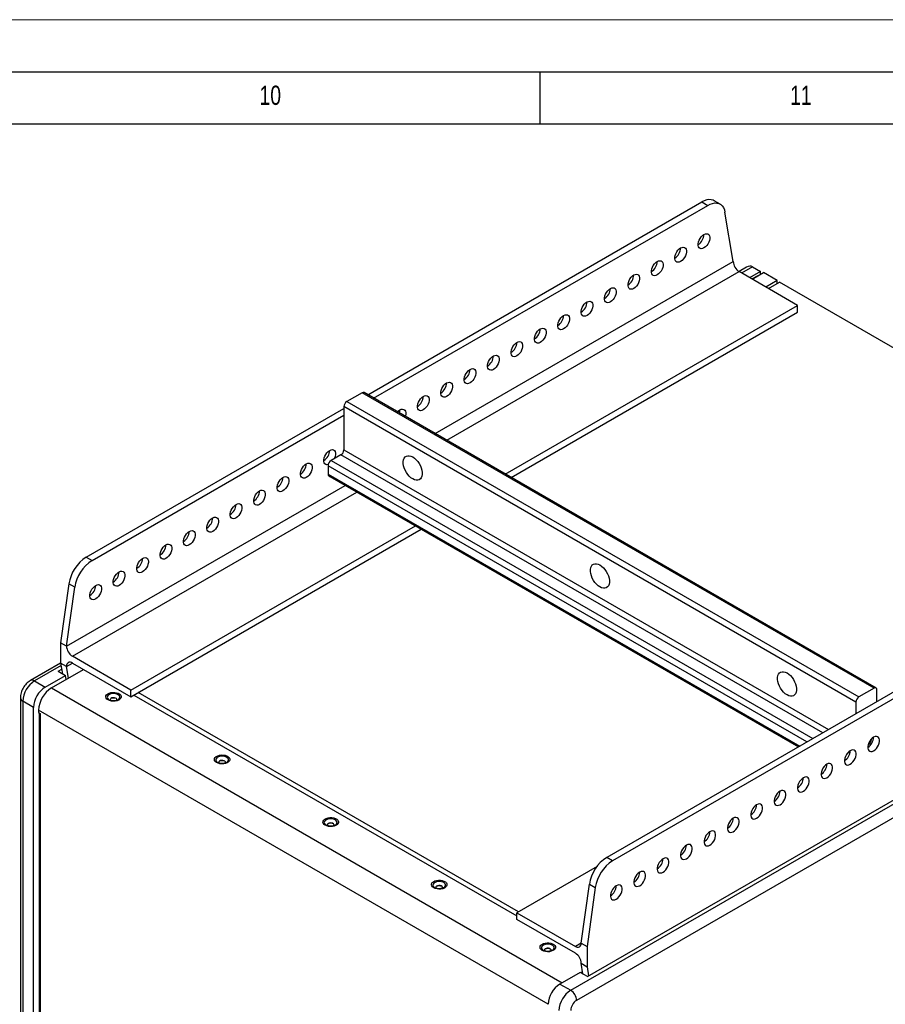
# Model space of a CAD drawing. Header units: millimetres. Extents: x 0 to 594, y 0 to 420.
# Tile 12 of 13: x 452 to 535, y 325 to 420. Entities that reach past the tile are written whole.
import ezdxf

# ---------------------------------------------------------------- set-up
doc = ezdxf.new("R2010")
doc.units = ezdxf.units.MM
doc.layers.add('FORMAT', color=7, linetype='Continuous')
doc.styles.add('SLDTEXTSTYLE0', font='TXT', dxfattribs={"width": 0.75})

msp = doc.modelspace()

# ---------------------------------------------------------------- linework, layer by layer
at = {"color": 7, "linetype": 'Continuous', "lineweight": 18}
msp.add_line((0, 420.0001), (594, 420.0001), dxfattribs=at)
at = {"color": 7, "linetype": 'Continuous', "lineweight": 25}
for p, q in [((485.4684, 383.9869), (517.5293, 402.4952)), ((486.0297, 383.6629), (518.0906, 402.1712)), ((517.5293, 402.4952), (518.0906, 402.1712)), ((519.2811, 402.2891), (518.7198, 402.6131)), ((520.5426, 396.7814), (519.7488, 401.5217)), ((521.8295, 396.2214), (521.1097, 395.8059)), ((522.3907, 396.277), (523.1607, 395.8324)), ((526.7165, 392.5691), (521.1038, 395.8092)), ((523.1607, 395.8324), (522.1122, 395.2271)), ((522.3322, 395.1001), (522.9407, 395.4514)), ((522.3501, 395.0897), (523.4436, 395.721)), ((522.9407, 395.4514), (522.9586, 395.441)), ((523.1607, 395.5577), (523.1607, 395.8324)), ((524.7717, 394.9543), (523.4436, 395.721)), ((524.7717, 394.9543), (523.6783, 394.323)), ((523.9217, 394.1825), (524.9703, 394.7878)), ((524.7717, 394.6732), (524.7717, 394.9543)), ((564.5269, 371.9522), (524.9703, 394.7878)), ((498.6592, 376.372), (526.7165, 392.5691)), ((526.7165, 391.921), (526.7165, 392.5691)), ((499.2206, 376.0479), (526.7165, 391.921)), ((484.9165, 384.1713), (483.4572, 383.3289)), ((534.0564, 355.8034), (484.9165, 384.1713)), ((534.2549, 355.8231), (485.1149, 384.191)), ((483.4572, 383.3289), (532.5971, 354.961)), ((458.449, 368.3889), (483.1766, 382.6638)), ((459.0103, 368.0649), (483.1766, 382.0158)), ((532.3165, 354.4749), (483.1766, 382.8428)), ((483.1766, 382.8428), (483.1766, 378.6948)), ((482.8959, 378.2087), (481.9418, 377.6579)), ((481.6611, 377.1718), (481.6611, 376.372)), ((481.7366, 376.1945), (481.8169, 376.1449)), ((481.8169, 376.1449), (526.8032, 350.1748)), ((567.4828, 373.6586), (508.4025, 339.5523)), ((568.0441, 373.3346), (508.9638, 339.2283)), ((462.7322, 355.6317), (490.0414, 371.397)), ((462.7322, 354.9836), (490.6027, 371.0729)), ((458.449, 368.3889), (459.0103, 368.0649)), ((504.9432, 326.7991), (573.8431, 366.5742)), ((456.7908, 365.8249), (455.997, 360.168)), ((456.5583, 359.844), (457.3521, 365.5009)), ((457.3521, 365.5009), (456.7908, 365.8249)), ((573.8431, 365.278), (505.5044, 325.827)), ((506.556, 328.1112), (570.7294, 365.1577)), ((455.997, 360.168), (455.997, 358.2236)), ((456.5583, 359.844), (455.997, 360.168)), ((462.7322, 355.6317), (457.1195, 358.8719)), ((455.998, 358.2177), (453.0939, 356.5412)), ((455.1095, 355.8305), (458.1873, 357.6073)), ((455.7636, 357.433), (456.0971, 357.6255)), ((455.7636, 357.433), (456.4641, 357.0286)), ((456.5583, 357.8996), (455.997, 358.2236)), ((455.997, 358.2236), (456.1685, 357.1992)), ((456.7465, 356.7756), (456.5583, 357.8996)), ((457.1195, 358.2237), (462.7322, 354.9836)), ((453.4908, 356.5019), (454.5213, 355.907)), ((454.5213, 355.907), (456.4641, 357.0286)), ((456.5276, 356.6492), (456.4641, 357.0286)), ((462.7322, 354.9836), (462.7322, 355.6317)), ((534.0564, 355.8034), (532.5971, 354.961)), ((534.3371, 354.524), (534.3371, 355.6414)), ((452.1358, 354.8817), (452.1358, 278.4024)), ((463.022, 355.1509), (499.7766, 333.9329)), ((499.9263, 334.3338), (463.4441, 355.3946)), ((453.3987, 353.9628), (452.3682, 354.5576)), ((452.3682, 354.5576), (452.3682, 278.0784)), ((453.3987, 277.4835), (453.3987, 353.9628)), ((453.8814, 353.7035), (453.8814, 353.4702)), ((532.3165, 354.4749), (532.3165, 353.3576)), ((453.8814, 353.4702), (454.0386, 353.3794)), ((453.9502, 353.4304), (453.9502, 278.2418)), ((454.0386, 353.3794), (454.0386, 278.1187)), ((531.76, 349.6815), (531.4505, 349.5029)), ((508.9638, 339.2283), (508.4025, 339.5523)), ((507.4702, 338.6889), (499.7766, 334.2474)), ((505.9505, 331.3314), (506.7443, 336.9883)), ((507.3056, 336.6643), (506.5117, 331.0074)), ((506.7443, 336.9883), (507.3056, 336.6643)), ((499.7766, 333.5993), (499.7766, 334.2474)), ((499.7766, 334.2474), (505.3892, 331.0073)), ((505.3892, 330.3592), (499.7766, 333.5993)), ((505.9505, 331.3314), (506.5117, 331.0074)), ((506.5117, 331.0074), (506.5117, 329.063)), ((505.9505, 329.387), (506.5117, 329.063)), ((506.1222, 328.3616), (505.9505, 329.387)), ((506.5117, 329.063), (506.661, 328.1718)), ((505.8555, 328.5156), (503.9127, 327.394)), ((506.556, 328.1112), (505.8555, 328.5156)), ((506.0892, 328.5584), (505.9352, 328.4695)), ((506.1078, 328.4473), (506.0408, 328.4086)), ((503.9127, 327.394), (504.9432, 326.7991))]:
    msp.add_line(p, q, dxfattribs=at)
at = {"color": 8, "linetype": 'Continuous', "lineweight": 25}
for p, q in [((491.9239, 380.2602), (520.5426, 396.7814)), ((522.3907, 396.277), (521.3421, 395.6717)), ((493.0466, 379.6121), (521.1038, 395.8092)), ((529.1303, 351.5182), (482.8959, 378.2087)), ((483.1766, 378.6948), (529.6916, 351.8422)), ((481.9418, 377.6579), (528.1761, 350.9674)), ((527.6148, 350.6433), (481.6611, 377.1718)), ((481.6611, 376.372), (526.9221, 350.2434)), ((526.8061, 350.1764), (481.7366, 376.1945)), ((456.5583, 359.844), (483.3061, 375.2852)), ((457.1195, 358.8719), (484.4287, 374.6371)), ((456.039, 357.973), (453.4908, 356.5019)), ((456.5583, 357.8996), (457.1196, 358.2237)), ((455.1095, 355.8305), (504.1405, 327.5255)), ((502.7903, 325.469), (453.8814, 353.7035)), ((505.9505, 331.3313), (505.3892, 331.0073))]:
    msp.add_line(p, q, dxfattribs=at)
at = {"color": 7, "linetype": 'Continuous', "lineweight": 25, "flags": 128}
for points in [[(518.7198, 402.6131), (518.6116, 402.6651), (518.4216, 402.7149), (518.2142, 402.7225), (517.9934, 402.6878), (517.7636, 402.6116), (517.5293, 402.4952)], [(518.0906, 402.1712), (518.3249, 402.2876), (518.5547, 402.3638), (518.7754, 402.3985), (518.9828, 402.3908), (519.1729, 402.3411), (519.3419, 402.2502), (519.4865, 402.12), (519.6039, 401.9528), (519.6919, 401.7521), (519.7488, 401.5217)], [(517.7362, 398.0779), (517.6019, 398.0192), (517.4754, 398.0015), (517.3641, 398.026), (517.2743, 398.0912), (517.2115, 398.1932), (517.1791, 398.3262), (517.1791, 398.4825), (517.2115, 398.6529), (517.2743, 398.8275), (517.3641, 398.9963), (517.4754, 399.1493), (517.6019, 399.2778), (517.7362, 399.3741), (517.8706, 399.4328), (517.9971, 399.4505), (518.1084, 399.426), (518.1982, 399.3608), (518.261, 399.2588), (518.2934, 399.1258), (518.2934, 398.9695), (518.261, 398.7991), (518.1982, 398.6245), (518.1084, 398.4557), (517.9971, 398.3027), (517.8706, 398.1743), (517.7362, 398.0779)], [(515.4912, 396.7818), (515.3569, 396.7231), (515.2303, 396.7055), (515.119, 396.73), (515.0293, 396.7951), (514.9664, 396.8972), (514.934, 397.0302), (514.934, 397.1864), (514.9664, 397.3568), (515.0293, 397.5315), (515.119, 397.7002), (515.2303, 397.8533), (515.3569, 397.9817), (515.4912, 398.0781), (515.6255, 398.1368), (515.752, 398.1544), (515.8634, 398.13), (515.9531, 398.0648), (516.016, 397.9627), (516.0484, 397.8297), (516.0484, 397.6735), (516.016, 397.5031), (515.9531, 397.3284), (515.8634, 397.1597), (515.752, 397.0066), (515.6255, 396.8782), (515.4912, 396.7818)], [(513.2461, 395.4858), (513.1118, 395.4271), (512.9853, 395.4094), (512.8739, 395.4339), (512.7842, 395.4991), (512.7213, 395.6011), (512.6889, 395.7341), (512.6889, 395.8904), (512.7213, 396.0608), (512.7842, 396.2354), (512.8739, 396.4042), (512.9853, 396.5572), (513.1118, 396.6857), (513.2461, 396.782), (513.3804, 396.8408), (513.507, 396.8584), (513.6183, 396.8339), (513.708, 396.7688), (513.7709, 396.6667), (513.8033, 396.5337), (513.8033, 396.3774), (513.7709, 396.207), (513.708, 396.0324), (513.6183, 395.8636), (513.507, 395.7106), (513.3804, 395.5822), (513.2461, 395.4858)], [(511.0011, 394.1897), (510.8667, 394.131), (510.7402, 394.1134), (510.6289, 394.1379), (510.5391, 394.203), (510.4763, 394.3051), (510.4439, 394.4381), (510.4439, 394.5943), (510.4763, 394.7647), (510.5391, 394.9394), (510.6289, 395.1081), (510.7402, 395.2612), (510.8667, 395.3896), (511.0011, 395.486), (511.1354, 395.5447), (511.2619, 395.5623), (511.3732, 395.5379), (511.463, 395.4727), (511.5258, 395.3707), (511.5582, 395.2376), (511.5582, 395.0814), (511.5258, 394.911), (511.463, 394.7363), (511.3732, 394.5676), (511.2619, 394.4146), (511.1354, 394.2861), (511.0011, 394.1897)], [(508.756, 392.8937), (508.6217, 392.835), (508.4952, 392.8174), (508.3838, 392.8418), (508.2941, 392.907), (508.2312, 393.009), (508.1988, 393.142), (508.1988, 393.2983), (508.2312, 393.4687), (508.2941, 393.6433), (508.3838, 393.8121), (508.4952, 393.9651), (508.6217, 394.0936), (508.756, 394.1899), (508.8903, 394.2487), (509.0168, 394.2663), (509.1282, 394.2418), (509.2179, 394.1767), (509.2808, 394.0746), (509.3132, 393.9416), (509.3132, 393.7853), (509.2808, 393.6149), (509.2179, 393.4403), (509.1282, 393.2715), (509.0168, 393.1185), (508.8903, 392.9901), (508.756, 392.8937)], [(506.5109, 391.5976), (506.3766, 391.5389), (506.2501, 391.5213), (506.1387, 391.5458), (506.049, 391.6109), (505.9861, 391.713), (505.9538, 391.846), (505.9538, 392.0022), (505.9861, 392.1726), (506.049, 392.3473), (506.1387, 392.516), (506.2501, 392.6691), (506.3766, 392.7975), (506.5109, 392.8939), (506.6452, 392.9526), (506.7718, 392.9702), (506.8831, 392.9458), (506.9728, 392.8806), (507.0357, 392.7786), (507.0681, 392.6455), (507.0681, 392.4893), (507.0357, 392.3189), (506.9728, 392.1442), (506.8831, 391.9755), (506.7718, 391.8225), (506.6452, 391.694), (506.5109, 391.5976)], [(504.2659, 390.3016), (504.1315, 390.2429), (504.005, 390.2253), (503.8937, 390.2497), (503.8039, 390.3149), (503.7411, 390.4169), (503.7087, 390.55), (503.7087, 390.7062), (503.7411, 390.8766), (503.8039, 391.0512), (503.8937, 391.22), (504.005, 391.373), (504.1315, 391.5015), (504.2659, 391.5979), (504.4002, 391.6566), (504.5267, 391.6742), (504.638, 391.6497), (504.7278, 391.5846), (504.7907, 391.4825), (504.823, 391.3495), (504.823, 391.1933), (504.7907, 391.0229), (504.7278, 390.8482), (504.638, 390.6795), (504.5267, 390.5264), (504.4002, 390.398), (504.2659, 390.3016)], [(502.0208, 389.0055), (501.8865, 388.9468), (501.76, 388.9292), (501.6486, 388.9537), (501.5589, 389.0188), (501.496, 389.1209), (501.4636, 389.2539), (501.4636, 389.4101), (501.496, 389.5805), (501.5589, 389.7552), (501.6486, 389.9239), (501.76, 390.077), (501.8865, 390.2054), (502.0208, 390.3018), (502.1551, 390.3605), (502.2816, 390.3781), (502.393, 390.3537), (502.4827, 390.2885), (502.5456, 390.1865), (502.578, 390.0534), (502.578, 389.8972), (502.5456, 389.7268), (502.4827, 389.5522), (502.393, 389.3834), (502.2816, 389.2304), (502.1551, 389.1019), (502.0208, 389.0055)], [(499.7757, 387.7095), (499.6414, 387.6508), (499.5149, 387.6332), (499.4035, 387.6576), (499.3138, 387.7228), (499.2509, 387.8248), (499.2186, 387.9579), (499.2186, 388.1141), (499.2509, 388.2845), (499.3138, 388.4592), (499.4035, 388.6279), (499.5149, 388.7809), (499.6414, 388.9094), (499.7757, 389.0058), (499.9101, 389.0645), (500.0366, 389.0821), (500.1479, 389.0576), (500.2376, 388.9925), (500.3005, 388.8904), (500.3329, 388.7574), (500.3329, 388.6012), (500.3005, 388.4308), (500.2376, 388.2561), (500.1479, 388.0874), (500.0366, 387.9343), (499.9101, 387.8059), (499.7757, 387.7095)], [(497.5307, 386.4135), (497.3963, 386.3547), (497.2698, 386.3371), (497.1585, 386.3616), (497.0688, 386.4267), (497.0059, 386.5288), (496.9735, 386.6618), (496.9735, 386.8181), (497.0059, 386.9885), (497.0688, 387.1631), (497.1585, 387.3319), (497.2698, 387.4849), (497.3963, 387.6133), (497.5307, 387.7097), (497.665, 387.7684), (497.7915, 387.786), (497.9029, 387.7616), (497.9926, 387.6964), (498.0555, 387.5944), (498.0878, 387.4614), (498.0878, 387.3051), (498.0555, 387.1347), (497.9926, 386.9601), (497.9029, 386.7913), (497.7915, 386.6383), (497.665, 386.5098), (497.5307, 386.4135)], [(495.2856, 385.1174), (495.1513, 385.0587), (495.0248, 385.0411), (494.9134, 385.0655), (494.8237, 385.1307), (494.7608, 385.2327), (494.7284, 385.3658), (494.7284, 385.522), (494.7608, 385.6924), (494.8237, 385.8671), (494.9134, 386.0358), (495.0248, 386.1888), (495.1513, 386.3173), (495.2856, 386.4137), (495.4199, 386.4724), (495.5464, 386.49), (495.6578, 386.4655), (495.7475, 386.4004), (495.8104, 386.2983), (495.8428, 386.1653), (495.8428, 386.0091), (495.8104, 385.8387), (495.7475, 385.664), (495.6578, 385.4953), (495.5464, 385.3422), (495.4199, 385.2138), (495.2856, 385.1174)], [(493.0405, 383.8214), (492.9062, 383.7626), (492.7797, 383.745), (492.6684, 383.7695), (492.5786, 383.8346), (492.5157, 383.9367), (492.4834, 384.0697), (492.4834, 384.226), (492.5157, 384.3964), (492.5786, 384.571), (492.6684, 384.7398), (492.7797, 384.8928), (492.9062, 385.0212), (493.0405, 385.1176), (493.1749, 385.1763), (493.3014, 385.194), (493.4127, 385.1695), (493.5025, 385.1043), (493.5653, 385.0023), (493.5977, 384.8693), (493.5977, 384.713), (493.5653, 384.5426), (493.5025, 384.368), (493.4127, 384.1992), (493.3014, 384.0462), (493.1749, 383.9177), (493.0405, 383.8214)], [(490.7955, 382.5253), (490.6612, 382.4666), (490.5346, 382.449), (490.4233, 382.4734), (490.3336, 382.5386), (490.2707, 382.6407), (490.2383, 382.7737), (490.2383, 382.9299), (490.2707, 383.1003), (490.3336, 383.275), (490.4233, 383.4437), (490.5346, 383.5968), (490.6612, 383.7252), (490.7955, 383.8216), (490.9298, 383.8803), (491.0563, 383.8979), (491.1677, 383.8734), (491.2574, 383.8083), (491.3203, 383.7062), (491.3527, 383.5732), (491.3527, 383.417), (491.3203, 383.2466), (491.2574, 383.0719), (491.1677, 382.9032), (491.0563, 382.7501), (490.9298, 382.6217), (490.7955, 382.5253)], [(488.3232, 382.3389), (488.4161, 382.4291), (488.5504, 382.5255), (488.6847, 382.5842), (488.8112, 382.6019), (488.9226, 382.5774), (489.0123, 382.5122), (489.0752, 382.4102), (489.1076, 382.2772), (489.1076, 382.1209), (489.0752, 381.9505), (489.0637, 381.9114)], [(481.6751, 377.2807), (481.5544, 377.2648), (481.443, 377.2893), (481.3533, 377.3544), (481.2904, 377.4565), (481.258, 377.5895), (481.258, 377.7457), (481.2904, 377.9161), (481.3533, 378.0908), (481.443, 378.2595), (481.5544, 378.4126), (481.6809, 378.541), (481.8152, 378.6374), (481.9495, 378.6961), (482.0761, 378.7137), (482.1874, 378.6892), (482.2771, 378.6241), (482.34, 378.522), (482.3724, 378.389), (482.3724, 378.2328), (482.34, 378.0624), (482.2771, 377.8877), (482.2538, 377.838)], [(479.5702, 376.0451), (479.4358, 375.9864), (479.3093, 375.9687), (479.198, 375.9932), (479.1082, 376.0584), (479.0454, 376.1604), (479.013, 376.2934), (479.013, 376.4497), (479.0454, 376.6201), (479.1082, 376.7947), (479.198, 376.9635), (479.3093, 377.1165), (479.4358, 377.245), (479.5702, 377.3413), (479.7045, 377.4), (479.831, 377.4177), (479.9423, 377.3932), (480.0321, 377.328), (480.095, 377.226), (480.1273, 377.093), (480.1273, 376.9367), (480.095, 376.7663), (480.0321, 376.5917), (479.9423, 376.4229), (479.831, 376.2699), (479.7045, 376.1414), (479.5702, 376.0451)], [(489.786, 378.0071), (489.9537, 377.8923), (490.1157, 377.7456), (490.2665, 377.5719), (490.4008, 377.3771), (490.5143, 377.1679), (490.603, 376.9514), (490.6638, 376.7349), (490.6947, 376.5259), (490.6947, 376.3314), (490.6638, 376.1581), (490.603, 376.0119), (490.5143, 375.8977), (490.4008, 375.8195), (490.2665, 375.7799), (490.1157, 375.7802), (489.9537, 375.8205), (489.786, 375.8994), (489.6183, 376.0141), (489.4563, 376.1609), (489.3056, 376.3346), (489.1712, 376.5294), (489.0577, 376.7386), (488.9691, 376.9551), (488.9082, 377.1716), (488.8773, 377.3806), (488.8773, 377.5751), (488.9082, 377.7484), (488.9691, 377.8946), (489.0577, 378.0088), (489.1712, 378.087), (489.3056, 378.1266), (489.4563, 378.1262), (489.6183, 378.086), (489.786, 378.0071)], [(477.3251, 374.749), (477.1908, 374.6903), (477.0643, 374.6727), (476.9529, 374.6972), (476.8632, 374.7623), (476.8003, 374.8644), (476.7679, 374.9974), (476.7679, 375.1536), (476.8003, 375.324), (476.8632, 375.4987), (476.9529, 375.6674), (477.0643, 375.8205), (477.1908, 375.9489), (477.3251, 376.0453), (477.4594, 376.104), (477.5859, 376.1216), (477.6973, 376.0971), (477.787, 376.032), (477.8499, 375.9299), (477.8823, 375.7969), (477.8823, 375.6407), (477.8499, 375.4703), (477.787, 375.2956), (477.6973, 375.1269), (477.5859, 374.9738), (477.4594, 374.8454), (477.3251, 374.749)], [(475.08, 373.453), (474.9457, 373.3943), (474.8192, 373.3766), (474.7078, 373.4011), (474.6181, 373.4663), (474.5552, 373.5683), (474.5229, 373.7013), (474.5229, 373.8576), (474.5552, 374.028), (474.6181, 374.2026), (474.7078, 374.3714), (474.8192, 374.5244), (474.9457, 374.6529), (475.08, 374.7492), (475.2143, 374.8079), (475.3409, 374.8256), (475.4522, 374.8011), (475.5419, 374.7359), (475.6048, 374.6339), (475.6372, 374.5009), (475.6372, 374.3446), (475.6048, 374.1742), (475.5419, 373.9996), (475.4522, 373.8308), (475.3409, 373.6778), (475.2143, 373.5493), (475.08, 373.453)], [(472.835, 372.1569), (472.7006, 372.0982), (472.5741, 372.0806), (472.4628, 372.1051), (472.3731, 372.1702), (472.3102, 372.2723), (472.2778, 372.4053), (472.2778, 372.5615), (472.3102, 372.7319), (472.3731, 372.9066), (472.4628, 373.0753), (472.5741, 373.2284), (472.7006, 373.3568), (472.835, 373.4532), (472.9693, 373.5119), (473.0958, 373.5295), (473.2072, 373.505), (473.2969, 373.4399), (473.3598, 373.3378), (473.3921, 373.2048), (473.3921, 373.0486), (473.3598, 372.8782), (473.2969, 372.7035), (473.2072, 372.5348), (473.0958, 372.3817), (472.9693, 372.2533), (472.835, 372.1569)], [(470.5899, 370.8609), (470.4556, 370.8022), (470.3291, 370.7845), (470.2177, 370.809), (470.128, 370.8742), (470.0651, 370.9762), (470.0327, 371.1092), (470.0327, 371.2655), (470.0651, 371.4359), (470.128, 371.6105), (470.2177, 371.7793), (470.3291, 371.9323), (470.4556, 372.0608), (470.5899, 372.1571), (470.7242, 372.2158), (470.8507, 372.2335), (470.9621, 372.209), (471.0518, 372.1438), (471.1147, 372.0418), (471.1471, 371.9088), (471.1471, 371.7525), (471.1147, 371.5821), (471.0518, 371.4075), (470.9621, 371.2387), (470.8507, 371.0857), (470.7242, 370.9573), (470.5899, 370.8609)], [(468.3448, 369.5648), (468.2105, 369.5061), (468.084, 369.4885), (467.9726, 369.513), (467.8829, 369.5781), (467.82, 369.6802), (467.7877, 369.8132), (467.7877, 369.9694), (467.82, 370.1398), (467.8829, 370.3145), (467.9726, 370.4832), (468.084, 370.6363), (468.2105, 370.7647), (468.3448, 370.8611), (468.4792, 370.9198), (468.6057, 370.9374), (468.717, 370.9129), (468.8067, 370.8478), (468.8696, 370.7457), (468.902, 370.6127), (468.902, 370.4565), (468.8696, 370.2861), (468.8067, 370.1114), (468.717, 369.9427), (468.6057, 369.7896), (468.4792, 369.6612), (468.3448, 369.5648)], [(466.0998, 368.2688), (465.9655, 368.2101), (465.8389, 368.1924), (465.7276, 368.2169), (465.6379, 368.2821), (465.575, 368.3841), (465.5426, 368.5171), (465.5426, 368.6734), (465.575, 368.8438), (465.6379, 369.0184), (465.7276, 369.1872), (465.8389, 369.3402), (465.9655, 369.4687), (466.0998, 369.565), (466.2341, 369.6237), (466.3606, 369.6414), (466.472, 369.6169), (466.5617, 369.5517), (466.6246, 369.4497), (466.6569, 369.3167), (466.6569, 369.1604), (466.6246, 368.99), (466.5617, 368.8154), (466.472, 368.6466), (466.3606, 368.4936), (466.2341, 368.3652), (466.0998, 368.2688)], [(463.8547, 366.9727), (463.7204, 366.914), (463.5939, 366.8964), (463.4825, 366.9209), (463.3928, 366.986), (463.3299, 367.0881), (463.2975, 367.2211), (463.2975, 367.3773), (463.3299, 367.5477), (463.3928, 367.7224), (463.4825, 367.8911), (463.5939, 368.0442), (463.7204, 368.1726), (463.8547, 368.269), (463.989, 368.3277), (464.1155, 368.3453), (464.2269, 368.3209), (464.3166, 368.2557), (464.3795, 368.1536), (464.4119, 368.0206), (464.4119, 367.8644), (464.3795, 367.694), (464.3166, 367.5193), (464.2269, 367.3506), (464.1155, 367.1975), (463.989, 367.0691), (463.8547, 366.9727)], [(461.6096, 365.6767), (461.4753, 365.618), (461.3488, 365.6003), (461.2375, 365.6248), (461.1477, 365.69), (461.0849, 365.792), (461.0525, 365.925), (461.0525, 366.0813), (461.0849, 366.2517), (461.1477, 366.4263), (461.2375, 366.5951), (461.3488, 366.7481), (461.4753, 366.8766), (461.6096, 366.9729), (461.744, 367.0317), (461.8705, 367.0493), (461.9818, 367.0248), (462.0716, 366.9597), (462.1344, 366.8576), (462.1668, 366.7246), (462.1668, 366.5683), (462.1344, 366.3979), (462.0716, 366.2233), (461.9818, 366.0545), (461.8705, 365.9015), (461.744, 365.7731), (461.6096, 365.6767)], [(507.7465, 367.6387), (507.9142, 367.524), (508.0762, 367.3772), (508.227, 367.2035), (508.3614, 367.0087), (508.4748, 366.7995), (508.5635, 366.583), (508.6243, 366.3665), (508.6553, 366.1575), (508.6553, 365.963), (508.6243, 365.7897), (508.5635, 365.6435), (508.4748, 365.5293), (508.3614, 365.4511), (508.227, 365.4115), (508.0762, 365.4118), (507.9142, 365.4521), (507.7465, 365.531), (507.5788, 365.6457), (507.4169, 365.7925), (507.2661, 365.9662), (507.1317, 366.161), (507.0182, 366.3702), (506.9296, 366.5867), (506.8688, 366.8032), (506.8378, 367.0122), (506.8378, 367.2067), (506.8688, 367.38), (506.9296, 367.5262), (507.0182, 367.6404), (507.1317, 367.7186), (507.2661, 367.7582), (507.4169, 367.7579), (507.5788, 367.7176), (507.7465, 367.6387)], [(459.3646, 364.3806), (459.2303, 364.3219), (459.1037, 364.3043), (458.9924, 364.3288), (458.9027, 364.3939), (458.8398, 364.496), (458.8074, 364.629), (458.8074, 364.7852), (458.8398, 364.9556), (458.9027, 365.1303), (458.9924, 365.299), (459.1037, 365.4521), (459.2303, 365.5805), (459.3646, 365.6769), (459.4989, 365.7356), (459.6254, 365.7532), (459.7368, 365.7288), (459.8265, 365.6636), (459.8894, 365.5616), (459.9218, 365.4285), (459.9218, 365.2723), (459.8894, 365.1019), (459.8265, 364.9272), (459.7368, 364.7585), (459.6254, 364.6055), (459.4989, 364.477), (459.3646, 364.3806)], [(525.707, 357.2703), (525.8747, 357.1556), (526.0367, 357.0088), (526.1875, 356.8351), (526.3219, 356.6403), (526.4353, 356.4311), (526.524, 356.2146), (526.5848, 355.9981), (526.6158, 355.7891), (526.6158, 355.5946), (526.5848, 355.4213), (526.524, 355.2751), (526.4353, 355.1609), (526.3219, 355.0827), (526.1875, 355.0431), (526.0367, 355.0435), (525.8747, 355.0837), (525.707, 355.1626), (525.5394, 355.2774), (525.3774, 355.4241), (525.2266, 355.5978), (525.0922, 355.7926), (524.9788, 356.0018), (524.8901, 356.2183), (524.8293, 356.4348), (524.7983, 356.6438), (524.7983, 356.8383), (524.8293, 357.0116), (524.8901, 357.1578), (524.9788, 357.272), (525.0922, 357.3502), (525.2266, 357.3898), (525.3774, 357.3895), (525.5394, 357.3492), (525.707, 357.2703)], [(460.5485, 354.674), (460.4339, 354.7593), (460.3597, 354.8583), (460.3304, 354.9649), (460.348, 355.0723), (460.4113, 355.1738), (460.5164, 355.263), (460.6566, 355.3344), (460.8231, 355.3834), (461.0056, 355.4069), (461.1924, 355.4035), (461.3719, 355.3734), (461.5327, 355.3185), (461.6649, 355.2422), (461.7601, 355.1493), (461.8122, 355.0457), (461.8181, 354.9379), (461.7773, 354.8326), (461.6924, 354.7364), (461.5688, 354.6555), (461.4143, 354.5948), (461.2384, 354.5583), (461.0523, 354.5481), (460.8677, 354.565), (460.6962, 354.6079), (460.5485, 354.674)], [(461.3778, 354.6287), (461.3996, 354.6749), (461.3941, 354.7442), (461.3455, 354.8077), (461.2605, 354.8567), (461.1506, 354.8848), (461.0306, 354.888), (460.9166, 354.8659), (460.8241, 354.8216), (460.7657, 354.761), (460.7491, 354.6923), (460.7752, 354.6265)], [(534.0138, 349.8006), (534.1481, 349.8969), (534.2746, 350.0254), (534.386, 350.1784), (534.4757, 350.3472), (534.5386, 350.5218), (534.571, 350.6922), (534.571, 350.8485), (534.5386, 350.9815), (534.4757, 351.0835), (534.386, 351.1487), (534.2746, 351.1732), (534.1481, 351.1555), (534.0138, 351.0968), (533.8795, 351.0005), (533.7529, 350.872), (533.6416, 350.719), (533.5519, 350.5502), (533.489, 350.3756), (533.4566, 350.2052), (533.4566, 350.0489), (533.489, 349.9159), (533.5519, 349.8139), (533.6416, 349.7487), (533.7529, 349.7242), (533.8795, 349.7419), (534.0138, 349.8006)], [(531.7687, 348.5045), (531.903, 348.6009), (532.0296, 348.7293), (532.1409, 348.8824), (532.2306, 349.0511), (532.2935, 349.2258), (532.3259, 349.3962), (532.3259, 349.5524), (532.2935, 349.6854), (532.2306, 349.7875), (532.1409, 349.8526), (532.0296, 349.8771), (531.903, 349.8595), (531.7687, 349.8008), (531.6344, 349.7044), (531.5079, 349.576), (531.3965, 349.4229), (531.3068, 349.2542), (531.2439, 349.0795), (531.2115, 348.9091), (531.2115, 348.7529), (531.2439, 348.6199), (531.3068, 348.5178), (531.3965, 348.4527), (531.5079, 348.4282), (531.6344, 348.4458), (531.7687, 348.5045)], [(470.9656, 348.6603), (470.851, 348.7456), (470.7768, 348.8446), (470.7475, 348.9512), (470.7651, 349.0586), (470.8284, 349.1601), (470.9335, 349.2494), (471.0737, 349.3207), (471.2402, 349.3697), (471.4227, 349.3933), (471.6095, 349.3899), (471.789, 349.3598), (471.9498, 349.3048), (472.082, 349.2285), (472.1772, 349.1357), (472.2293, 349.0321), (472.2352, 348.9242), (472.1944, 348.8189), (472.1095, 348.7228), (471.9859, 348.6418), (471.8313, 348.5812), (471.6555, 348.5446), (471.4694, 348.5345), (471.2848, 348.5513), (471.1133, 348.5942), (470.9656, 348.6603)], [(471.7949, 348.615), (471.8167, 348.6612), (471.8112, 348.7305), (471.7626, 348.794), (471.6776, 348.8431), (471.5677, 348.8711), (471.4476, 348.8743), (471.3337, 348.8522), (471.2412, 348.8079), (471.1828, 348.7473), (471.1662, 348.6786), (471.1923, 348.6129)], [(529.5237, 347.2085), (529.658, 347.3049), (529.7845, 347.4333), (529.8958, 347.5863), (529.9856, 347.7551), (530.0484, 347.9297), (530.0808, 348.1001), (530.0808, 348.2564), (530.0484, 348.3894), (529.9856, 348.4914), (529.8958, 348.5566), (529.7845, 348.5811), (529.658, 348.5634), (529.5237, 348.5047), (529.3893, 348.4084), (529.2628, 348.2799), (529.1515, 348.1269), (529.0617, 347.9581), (528.9989, 347.7835), (528.9665, 347.6131), (528.9665, 347.4568), (528.9989, 347.3238), (529.0617, 347.2218), (529.1515, 347.1566), (529.2628, 347.1321), (529.3893, 347.1498), (529.5237, 347.2085)], [(527.2786, 345.9124), (527.4129, 346.0088), (527.5394, 346.1372), (527.6508, 346.2903), (527.7405, 346.459), (527.8034, 346.6337), (527.8358, 346.8041), (527.8358, 346.9603), (527.8034, 347.0933), (527.7405, 347.1954), (527.6508, 347.2606), (527.5394, 347.285), (527.4129, 347.2674), (527.2786, 347.2087), (527.1443, 347.1123), (527.0178, 346.9839), (526.9064, 346.8308), (526.8167, 346.6621), (526.7538, 346.4874), (526.7214, 346.317), (526.7214, 346.1608), (526.7538, 346.0278), (526.8167, 345.9257), (526.9064, 345.8606), (527.0178, 345.8361), (527.1443, 345.8537), (527.2786, 345.9124)], [(525.0335, 344.6164), (525.1678, 344.7128), (525.2944, 344.8412), (525.4057, 344.9942), (525.4954, 345.163), (525.5583, 345.3376), (525.5907, 345.508), (525.5907, 345.6643), (525.5583, 345.7973), (525.4954, 345.8993), (525.4057, 345.9645), (525.2944, 345.989), (525.1678, 345.9713), (525.0335, 345.9126), (524.8992, 345.8163), (524.7727, 345.6878), (524.6613, 345.5348), (524.5716, 345.366), (524.5087, 345.1914), (524.4764, 345.021), (524.4764, 344.8647), (524.5087, 344.7317), (524.5716, 344.6297), (524.6613, 344.5645), (524.7727, 344.54), (524.8992, 344.5577), (525.0335, 344.6164)], [(522.7885, 343.3203), (522.9228, 343.4167), (523.0493, 343.5451), (523.1606, 343.6982), (523.2504, 343.8669), (523.3133, 344.0416), (523.3456, 344.212), (523.3456, 344.3682), (523.3133, 344.5012), (523.2504, 344.6033), (523.1606, 344.6685), (523.0493, 344.6929), (522.9228, 344.6753), (522.7885, 344.6166), (522.6541, 344.5202), (522.5276, 344.3918), (522.4163, 344.2387), (522.3265, 344.07), (522.2637, 343.8953), (522.2313, 343.7249), (522.2313, 343.5687), (522.2637, 343.4357), (522.3265, 343.3336), (522.4163, 343.2685), (522.5276, 343.244), (522.6541, 343.2616), (522.7885, 343.3203)], [(481.3827, 342.6467), (481.2681, 342.7319), (481.1939, 342.831), (481.1646, 342.9375), (481.1822, 343.045), (481.2455, 343.1465), (481.3506, 343.2357), (481.4908, 343.3071), (481.6573, 343.3561), (481.8398, 343.3796), (482.0266, 343.3762), (482.2061, 343.3461), (482.3669, 343.2912), (482.4991, 343.2149), (482.5943, 343.122), (482.6464, 343.0184), (482.6523, 342.9105), (482.6115, 342.8052), (482.5266, 342.7091), (482.403, 342.6282), (482.2484, 342.5675), (482.0726, 342.531), (481.8865, 342.5208), (481.7019, 342.5377), (481.5304, 342.5805), (481.3827, 342.6467)], [(520.5434, 342.0243), (520.6777, 342.1207), (520.8042, 342.2491), (520.9156, 342.4021), (521.0053, 342.5709), (521.0682, 342.7455), (521.1006, 342.9159), (521.1006, 343.0722), (521.0682, 343.2052), (521.0053, 343.3073), (520.9156, 343.3724), (520.8042, 343.3969), (520.6777, 343.3793), (520.5434, 343.3205), (520.4091, 343.2242), (520.2826, 343.0957), (520.1712, 342.9427), (520.0815, 342.7739), (520.0186, 342.5993), (519.9862, 342.4289), (519.9862, 342.2726), (520.0186, 342.1396), (520.0815, 342.0376), (520.1712, 341.9724), (520.2826, 341.9479), (520.4091, 341.9656), (520.5434, 342.0243)], [(482.212, 342.6013), (482.2338, 342.6476), (482.2283, 342.7169), (482.1797, 342.7803), (482.0947, 342.8294), (481.9848, 342.8574), (481.8647, 342.8606), (481.7508, 342.8386), (481.6583, 342.7943), (481.5999, 342.7337), (481.5832, 342.6649), (481.6094, 342.5992)], [(518.2983, 340.7282), (518.4327, 340.8246), (518.5592, 340.9531), (518.6705, 341.1061), (518.7602, 341.2748), (518.8231, 341.4495), (518.8555, 341.6199), (518.8555, 341.7761), (518.8231, 341.9092), (518.7602, 342.0112), (518.6705, 342.0764), (518.5592, 342.1008), (518.4327, 342.0832), (518.2983, 342.0245), (518.164, 341.9281), (518.0375, 341.7997), (517.9261, 341.6466), (517.8364, 341.4779), (517.7735, 341.3032), (517.7412, 341.1328), (517.7412, 340.9766), (517.7735, 340.8436), (517.8364, 340.7415), (517.9261, 340.6764), (518.0375, 340.6519), (518.164, 340.6695), (518.2983, 340.7282)], [(516.0533, 339.4322), (516.1876, 339.5286), (516.3141, 339.657), (516.4255, 339.81), (516.5152, 339.9788), (516.5781, 340.1534), (516.6104, 340.3238), (516.6104, 340.4801), (516.5781, 340.6131), (516.5152, 340.7152), (516.4255, 340.7803), (516.3141, 340.8048), (516.1876, 340.7872), (516.0533, 340.7284), (515.9189, 340.6321), (515.7924, 340.5036), (515.6811, 340.3506), (515.5914, 340.1818), (515.5285, 340.0072), (515.4961, 339.8368), (515.4961, 339.6805), (515.5285, 339.5475), (515.5914, 339.4455), (515.6811, 339.3803), (515.7924, 339.3559), (515.9189, 339.3735), (516.0533, 339.4322)], [(513.8082, 338.1361), (513.9425, 338.2325), (514.069, 338.361), (514.1804, 338.514), (514.2701, 338.6827), (514.333, 338.8574), (514.3654, 339.0278), (514.3654, 339.184), (514.333, 339.3171), (514.2701, 339.4191), (514.1804, 339.4843), (514.069, 339.5087), (513.9425, 339.4911), (513.8082, 339.4324), (513.6739, 339.336), (513.5474, 339.2076), (513.436, 339.0545), (513.3463, 338.8858), (513.2834, 338.7111), (513.251, 338.5407), (513.251, 338.3845), (513.2834, 338.2515), (513.3463, 338.1494), (513.436, 338.0843), (513.5474, 338.0598), (513.6739, 338.0774), (513.8082, 338.1361)], [(511.5631, 336.8401), (511.6975, 336.9365), (511.824, 337.0649), (511.9353, 337.218), (512.0251, 337.3867), (512.0879, 337.5614), (512.1203, 337.7317), (512.1203, 337.888), (512.0879, 338.021), (512.0251, 338.1231), (511.9353, 338.1882), (511.824, 338.2127), (511.6975, 338.1951), (511.5631, 338.1364), (511.4288, 338.04), (511.3023, 337.9115), (511.191, 337.7585), (511.1012, 337.5897), (511.0383, 337.4151), (511.006, 337.2447), (511.006, 337.0885), (511.0383, 336.9554), (511.1012, 336.8534), (511.191, 336.7882), (511.3023, 336.7638), (511.4288, 336.7814), (511.5631, 336.8401)], [(491.7998, 336.633), (491.6852, 336.7183), (491.611, 336.8173), (491.5817, 336.9239), (491.5993, 337.0313), (491.6626, 337.1328), (491.7677, 337.2221), (491.9079, 337.2934), (492.0744, 337.3424), (492.2568, 337.3659), (492.4437, 337.3626), (492.6232, 337.3324), (492.784, 337.2775), (492.9162, 337.2012), (493.0114, 337.1083), (493.0635, 337.0047), (493.0694, 336.8969), (493.0286, 336.7916), (492.9437, 336.6954), (492.8201, 336.6145), (492.6655, 336.5539), (492.4897, 336.5173), (492.3036, 336.5071), (492.119, 336.524), (491.9475, 336.5669), (491.7998, 336.633)], [(492.6291, 336.5877), (492.6509, 336.6339), (492.6454, 336.7032), (492.5968, 336.7667), (492.5118, 336.8157), (492.4019, 336.8438), (492.2818, 336.847), (492.1679, 336.8249), (492.0754, 336.7806), (492.0169, 336.72), (492.0003, 336.6513), (492.0265, 336.5856)], [(509.3181, 335.544), (509.4524, 335.6404), (509.5789, 335.7689), (509.6903, 335.9219), (509.78, 336.0907), (509.8429, 336.2653), (509.8753, 336.4357), (509.8753, 336.5919), (509.8429, 336.725), (509.78, 336.827), (509.6903, 336.8922), (509.5789, 336.9166), (509.4524, 336.899), (509.3181, 336.8403), (509.1838, 336.7439), (509.0572, 336.6155), (508.9459, 336.4624), (508.8562, 336.2937), (508.7933, 336.119), (508.7609, 335.9486), (508.7609, 335.7924), (508.7933, 335.6594), (508.8562, 335.5573), (508.9459, 335.4922), (509.0572, 335.4677), (509.1838, 335.4853), (509.3181, 335.544)], [(502.2169, 330.6194), (502.1023, 330.7046), (502.0281, 330.8036), (501.9988, 330.9102), (502.0164, 331.0176), (502.0797, 331.1192), (502.1848, 331.2084), (502.325, 331.2798), (502.4915, 331.3287), (502.6739, 331.3523), (502.8608, 331.3489), (503.0403, 331.3188), (503.2011, 331.2639), (503.3333, 331.1876), (503.4284, 331.0947), (503.4806, 330.9911), (503.4865, 330.8832), (503.4457, 330.7779), (503.3608, 330.6818), (503.2372, 330.6008), (503.0826, 330.5402), (502.9068, 330.5036), (502.7207, 330.4935), (502.5361, 330.5104), (502.3645, 330.5532), (502.2169, 330.6194)], [(503.0462, 330.574), (503.068, 330.6202), (503.0625, 330.6896), (503.0139, 330.753), (502.9289, 330.8021), (502.819, 330.8301), (502.6989, 330.8333), (502.585, 330.8113), (502.4925, 330.7669), (502.434, 330.7063), (502.4174, 330.6376), (502.4436, 330.5719)]]:
    msp.add_lwpolyline(points, dxfattribs=at)
at = {"color": 8, "linetype": 'Continuous', "lineweight": 25, "flags": 128}
for points in [[(461.5063, 354.6826), (461.5362, 354.701), (461.6275, 354.7813), (461.6778, 354.8729), (461.6835, 354.9689), (461.6441, 355.0622), (461.5625, 355.1459), (461.4449, 355.2138), (461.2999, 355.2609), (461.1382, 355.2837), (460.9719, 355.2804), (460.8133, 355.2513), (460.6742, 355.1987), (460.5649, 355.1263), (460.4934, 355.0395), (460.4651, 354.9449), (460.4821, 354.8493), (460.5432, 354.76), (460.6437, 354.6834), (460.6437, 354.6834)], [(471.9234, 348.6689), (471.9533, 348.6874), (472.0446, 348.7677), (472.0949, 348.8592), (472.1006, 348.9552), (472.0612, 349.0485), (471.9796, 349.1323), (471.862, 349.2002), (471.717, 349.2473), (471.5553, 349.27), (471.389, 349.2667), (471.2304, 349.2377), (471.0913, 349.185), (470.982, 349.1126), (470.9105, 349.0259), (470.8822, 348.9312), (470.8992, 348.8357), (470.9603, 348.7463), (471.0608, 348.6698), (471.0608, 348.6698)], [(482.3405, 342.6553), (482.3704, 342.6737), (482.4617, 342.754), (482.512, 342.8456), (482.5177, 342.9416), (482.4783, 343.0349), (482.3967, 343.1186), (482.2791, 343.1865), (482.1341, 343.2336), (481.9724, 343.2563), (481.8061, 343.2531), (481.6475, 343.224), (481.5084, 343.1713), (481.3991, 343.0989), (481.3276, 343.0122), (481.2993, 342.9175), (481.3163, 342.822), (481.3774, 342.7326), (481.4779, 342.6561), (481.4779, 342.6561)], [(492.7576, 336.6416), (492.7875, 336.66), (492.8788, 336.7404), (492.9291, 336.8319), (492.9348, 336.9279), (492.8954, 337.0212), (492.8138, 337.1049), (492.6962, 337.1729), (492.5512, 337.2199), (492.3895, 337.2427), (492.2232, 337.2394), (492.0646, 337.2103), (491.9255, 337.1577), (491.8162, 337.0853), (491.7447, 336.9985), (491.7164, 336.9039), (491.7334, 336.8083), (491.7945, 336.719), (491.895, 336.6424), (491.895, 336.6424)], [(503.1747, 330.6279), (503.2046, 330.6464), (503.2959, 330.7267), (503.3462, 330.8182), (503.3519, 330.9142), (503.3125, 331.0076), (503.2309, 331.0913), (503.1133, 331.1592), (502.9683, 331.2063), (502.8066, 331.229), (502.6403, 331.2257), (502.4817, 331.1967), (502.3426, 331.144), (502.2333, 331.0716), (502.1618, 330.9849), (502.1335, 330.8902), (502.1505, 330.7947), (502.2116, 330.7053), (502.3121, 330.6288), (502.3121, 330.6288)]]:
    msp.add_lwpolyline(points, dxfattribs=at)
at = {"color": 7, "linetype": 'Continuous', "lineweight": 25}
for centre, radius, start, end in [((516.5285, 399.4232), 1.2087, 302.332208, 357.673168), ((514.2835, 398.1272), 1.2087, 302.332208, 357.673168), ((512.0384, 396.8311), 1.2087, 302.332208, 357.673168), ((521.7612, 396.8368), 1.2198, 182.605478, 237.394522), ((509.7933, 395.5351), 1.2087, 302.332208, 357.673168), ((507.5483, 394.239), 1.2087, 302.332208, 357.673168), ((505.3032, 392.943), 1.2087, 302.332208, 357.673168), ((503.0581, 391.6469), 1.2087, 302.332208, 357.673168), ((500.8131, 390.3509), 1.2087, 302.332208, 357.673168), ((498.568, 389.0548), 1.2087, 302.332208, 357.673168), ((496.3229, 387.7588), 1.2087, 302.332208, 357.673168), ((494.0779, 386.4627), 1.2087, 302.332208, 357.673168), ((491.8328, 385.1667), 1.2087, 302.332208, 357.673168), ((485.0327, 384.009), 0.1996, 65.692881, 125.617577), ((483.7858, 382.8151), 0.6099, 122.605478, 177.394522), ((489.5878, 383.8706), 1.2087, 302.332208, 357.673169), ((487.5596, 382.5405), 0.9909, 342.069607, 359.135402), ((480.6075, 378.6864), 1.2087, 302.332208, 357.673168), ((482.5673, 378.7225), 0.6099, 302.605478, 357.394522), ((478.3624, 377.3904), 1.2087, 302.332208, 357.673168), ((482.2704, 377.1441), 0.6099, 122.605478, 177.394522), ((481.8647, 376.3537), 0.2044, 174.868208, 231.199541), ((476.1174, 376.0944), 1.2087, 302.332208, 357.673169), ((473.8723, 374.7983), 1.2087, 302.332208, 357.673168), ((471.6272, 373.5023), 1.2087, 302.332208, 357.673168), ((469.3822, 372.2062), 1.2087, 302.332208, 357.673168), ((467.1371, 370.9102), 1.2087, 302.332208, 357.673168), ((464.8921, 369.6141), 1.2087, 302.332208, 357.673168), ((460.4525, 365.2749), 3.7028, 122.757459, 171.458913), ((461.0138, 364.9509), 3.7028, 122.757459, 171.458913), ((462.647, 368.3181), 1.2087, 302.332208, 357.673168), ((460.4019, 367.022), 1.2087, 302.332208, 357.673168), ((458.1569, 365.726), 1.2087, 302.332208, 357.673168), ((457.7768, 359.8994), 1.2198, 182.605478, 237.394522), ((456.9004, 357.9551), 0.3466, 50.796715, 189.214037), ((454.7951, 354.4527), 2.4291, 122.476398, 177.523602), ((455.8256, 353.8578), 2.4291, 122.476398, 177.523602), ((456.5364, 353.5887), 2.6575, 122.476304, 177.523696), ((534.166, 355.6691), 0.1733, 350.785963, 129.203285), ((461.0757, 354.1288), 0.7302, 68.242758, 111.757243), ((532.9258, 354.4472), 0.6099, 122.605478, 177.394522), ((532.8114, 351.1428), 1.2033, 302.196169, 357.809207), ((532.6237, 351.2512), 1.2563, 312.796102, 347.209274), ((530.5663, 349.8468), 1.2033, 302.196169, 357.809207), ((471.4928, 348.1151), 0.7302, 68.242861, 111.757139), ((528.3213, 348.5507), 1.2033, 302.196169, 357.809207), ((526.0762, 347.2547), 1.2033, 302.196169, 357.809207), ((523.8311, 345.9586), 1.2033, 302.196169, 357.809207), ((521.5861, 344.6626), 1.2033, 302.196169, 357.809207), ((519.341, 343.3665), 1.2033, 302.196169, 357.809207), ((481.9099, 342.1015), 0.7302, 68.242863, 111.757137), ((517.0959, 342.0705), 1.2033, 302.196169, 357.809207), ((514.8509, 340.7744), 1.2033, 302.196169, 357.809207), ((510.406, 336.4383), 3.7028, 122.757459, 171.458913), ((510.9673, 336.1143), 3.7028, 122.757459, 171.458913), ((512.6058, 339.4784), 1.2033, 302.196169, 357.809207), ((510.3607, 338.1824), 1.2033, 302.196169, 357.809207), ((492.327, 336.0878), 0.7302, 68.242885, 111.757114), ((508.1157, 336.8863), 1.2033, 302.196169, 357.809207), ((505.6083, 331.2759), 0.3466, 230.796715, 9.214037), ((502.7441, 330.0741), 0.7302, 68.242873, 111.757127), ((504.7319, 329.3316), 1.2198, 2.605478, 57.394522), ((505.217, 325.3448), 2.4291, 122.476304, 177.523696), ((506.2475, 324.7499), 2.4291, 122.476304, 177.523696), ((504.2858, 325.7715), 1.2198, 2.605478, 57.394522), ((506.1617, 324.7994), 1.2198, 122.605478, 177.394522)]:
    msp.add_arc(centre, radius, start, end, dxfattribs=at)
at = {"color": 8, "linetype": 'Continuous', "lineweight": 25}
for centre, start, end in [((453.2604, 356.199), 52.745686, 115.965589), ((452.5153, 354.9086), 184.036943, 247.262914)]:
    msp.add_arc(centre, 0.3805, start, end, dxfattribs=at)
at = {"color": 7, "linetype": 'Continuous', "lineweight": 25}
msp.add_ellipse((521.8294, 395.3048), major_axis=(0.5613, 0.9721), ratio=0.5773346, start_param=0.0000406, end_param=0.7853575, dxfattribs=at)
for points, knots in [([(453.0939, 356.5412), (453.0505, 356.5144), (452.9405, 356.4465), (452.7772, 356.3103), (452.6089, 356.1316), (452.4605, 355.9293), (452.3353, 355.709), (452.2362, 355.4743), (452.167, 355.2282), (452.1385, 355.0289), (452.1364, 354.9131), (452.1358, 354.8817)], [0, 0, 0, 0, 0.0790791, 0.2001102, 0.3225426, 0.4454843, 0.5688092, 0.6934682, 0.8204814, 0.9512176, 1, 1, 1, 1]), ([(461.504, 354.6837), (461.4814, 354.671), (461.428, 354.6411), (461.3115, 354.606), (461.1702, 354.5835), (461.0196, 354.5809), (460.8736, 354.5986), (460.7418, 354.6338), (460.6758, 354.6672), (460.6437, 354.6834)], [0, 0, 0, 0, 0.1074624, 0.2543813, 0.4039508, 0.5553025, 0.7070248, 0.8572113, 1, 1, 1, 1]), ([(471.9211, 348.67), (471.8985, 348.6574), (471.8451, 348.6274), (471.7286, 348.5923), (471.5873, 348.5698), (471.4367, 348.5672), (471.2907, 348.5849), (471.1589, 348.6201), (471.0929, 348.6535), (471.0608, 348.6698)], [0, 0, 0, 0, 0.1074624, 0.2543813, 0.4039508, 0.5553025, 0.7070248, 0.8572113, 1, 1, 1, 1]), ([(482.3382, 342.6563), (482.3156, 342.6437), (482.2622, 342.6138), (482.1457, 342.5787), (482.0044, 342.5562), (481.8538, 342.5535), (481.7078, 342.5713), (481.576, 342.6064), (481.51, 342.6398), (481.4779, 342.6561)], [0, 0, 0, 0, 0.1074624, 0.2543813, 0.4039508, 0.5553025, 0.7070248, 0.8572113, 1, 1, 1, 1]), ([(492.7553, 336.6427), (492.7327, 336.63), (492.6793, 336.6001), (492.5628, 336.565), (492.4215, 336.5425), (492.2709, 336.5399), (492.1249, 336.5576), (491.9931, 336.5928), (491.9271, 336.6262), (491.895, 336.6424)], [0, 0, 0, 0, 0.1074624, 0.2543813, 0.4039508, 0.5553025, 0.7070248, 0.8572113, 1, 1, 1, 1]), ([(503.1724, 330.629), (503.1498, 330.6164), (503.0964, 330.5864), (502.9799, 330.5513), (502.8386, 330.5288), (502.688, 330.5262), (502.542, 330.5439), (502.4102, 330.5791), (502.3442, 330.6125), (502.3121, 330.6288)], [0, 0, 0, 0, 0.1074624, 0.2543813, 0.4039508, 0.5553025, 0.7070248, 0.8572113, 1, 1, 1, 1])]:
    msp.add_open_spline(points, degree=3, knots=knots, dxfattribs=at)
at = {"layer": 'FORMAT'}
for p, q in [((15, 415.0001), (589, 415.0001)), ((502, 410.0001), (502, 415.0001)), ((20, 410.0001), (584, 410.0001))]:
    msp.add_line(p, q, dxfattribs=at)

# ---------------------------------------------------------------- texts
at = {"layer": 'FORMAT', "char_height": 1.85208, "attachment_point": 1, "style": 'SLDTEXTSTYLE0'}
for s, insert in [('10', (475.0814, 413.668)), ('11', (525.9991, 413.668))]:
    msp.add_mtext(s, dxfattribs=dict(at, insert=insert))

doc.saveas('drawing.dxf')
